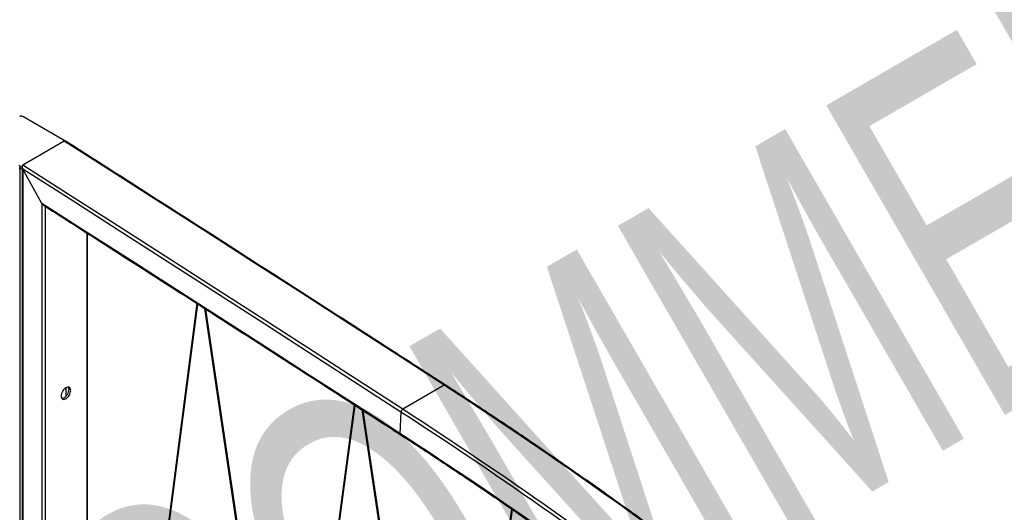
# Model space of a CAD drawing. Header units: millimetres. Extents: x 1 to 419, y 6 to 296.
# Tile 8 of 12: x 111 to 173, y 115 to 146. Entities that reach past the tile are written whole.
import ezdxf

# ---------------------------------------------------------------- set-up
doc = ezdxf.new("R2010")
doc.units = ezdxf.units.MM
doc.layers.add('FORMAT', color=7, linetype='Continuous')
doc.styles.add('SLDTEXTSTYLE0', font='TXT', dxfattribs={"width": 0.605})

msp = doc.modelspace()

# ---------------------------------------------------------------- linework, layer by layer
at = {"color": 7, "linetype": 'Continuous', "lineweight": 25}
for p, q in [((113.6086, 138.0522), (110.9923, 139.5625)), ((113.6086, 138.0114), (110.9923, 136.501)), ((110.8241, 97.1283), (110.8241, 136.4015)), ((110.9484, 136.4014), (110.9484, 97.1283)), ((112.1943, 134.0925), (110.9923, 136.2495)), ((110.9923, 136.2495), (110.9923, 97.103)), ((112.1944, 134.0925), (112.1944, 96.409)), ((112.4065, 133.9079), (112.4065, 96.8989)), ((115.0228, 132.2367), (115.0228, 98.4093)), ((115.0668, 98.4236), (115.0668, 132.2086)), ((121.9592, 127.7947), (117.9758, 97.2675)), ((118.0465, 97.2328), (122.0286, 127.7501)), ((122.4381, 127.487), (127.7415, 91.647)), ((127.8145, 91.6641), (122.5216, 127.4334)), ((113.7147, 122.4974), (113.7147, 121.9481)), ((137.5386, 122.6532), (134.9223, 121.1429)), ((131.8579, 121.4273), (127.8801, 91.5801)), ((127.9549, 91.5767), (131.9272, 121.3827)), ((132.339, 121.1173), (137.6414, 85.9204)), ((137.7143, 85.9377), (132.4226, 121.0634)), ((134.8099, 120.963), (134.7387, 119.6184)), ((141.7638, 114.8757), (137.7799, 85.8539)), ((137.8546, 85.8502), (141.8325, 114.8282))]:
    msp.add_line(p, q, dxfattribs=at)
at = {"color": 7, "linetype": 'Continuous', "lineweight": 25, "flags": 128}
for points in [[(137.5386, 122.6532), (134.5478, 124.5831), (131.557, 126.5101), (128.5659, 128.4342), (125.5748, 130.3554), (122.5834, 132.2738), (119.592, 134.1892), (116.6004, 136.1017), (113.6086, 138.0114)], [(134.9223, 121.1429), (131.9315, 123.0727), (128.9407, 124.9997), (125.9496, 126.9239), (122.9585, 128.8451), (119.9671, 130.7634), (116.9757, 132.6788), (113.9841, 134.5914), (110.9923, 136.501)], [(134.8099, 120.963), (131.8332, 122.8838), (128.8564, 124.8018), (125.8794, 126.7169), (122.9023, 128.6292), (119.925, 130.5385), (116.9476, 132.4451), (113.97, 134.3487), (110.9923, 136.2495)], [(134.7387, 119.6184), (131.9212, 121.4366), (129.1034, 123.2523), (126.2856, 125.0654), (123.4676, 126.876), (120.6495, 128.684), (117.8312, 130.4894), (115.0129, 132.2922), (112.1944, 134.0925)], [(114.0152, 122.3238), (114.0086, 122.3922), (113.9892, 122.45), (113.9578, 122.4947), (113.9158, 122.5243), (113.865, 122.5376), (113.8076, 122.534), (113.7461, 122.5136), (113.6833, 122.4773), (113.6218, 122.4268), (113.5644, 122.3641), (113.5136, 122.2921), (113.4716, 122.214), (113.4402, 122.133), (113.4207, 122.0528), (113.4142, 121.9768), (113.4207, 121.9085), (113.4402, 121.8507), (113.4716, 121.806), (113.5136, 121.7763), (113.5644, 121.763), (113.6218, 121.7667), (113.6833, 121.7871), (113.7461, 121.8233), (113.8076, 121.8739), (113.865, 121.9365), (113.9158, 122.0085), (113.9578, 122.0867), (113.9892, 122.1677), (114.0086, 122.2479), (114.0152, 122.3238)], [(113.4559, 121.8245), (113.4584, 121.8243), (113.5158, 121.8279), (113.5772, 121.8483), (113.64, 121.8846), (113.7015, 121.9351), (113.7589, 121.9978), (113.8097, 122.0697), (113.8518, 122.1479), (113.8832, 122.2289), (113.9026, 122.3091), (113.9091, 122.385)]]:
    msp.add_lwpolyline(points, dxfattribs=at)
at = {"color": 7, "linetype": 'Continuous', "lineweight": 25}
for centre, radius, start, end in [((110.8863, 139.3578), 0.2306, 62.609672, 117.390328), ((113.5647, 137.9687), 0.0944, 32.74684, 62.236522), ((110.8863, 136.6412), 0.2474, 255.02791, 284.874525), ((110.8863, 136.5192), 0.2478, 255.478874, 284.521126), ((113.6573, 122.3979), 0.2521, 357.067108, 33.572005), ((137.5821, 122.5962), 0.0717, 63.894056, 127.345074), ((-18.701, -118.7958), 287.5907, 52.52954, 57.093446), ((135.0519, 120.9369), 0.2434, 122.183062, 173.839333), ((-21.3399, -120.3473), 287.4255, 52.52954, 57.093446), ((-21.3172, -120.3061), 287.5907, 52.52954, 57.093446), ((134.8067, 119.6072), 0.0689, 170.6716, 231.095727), ((-20.3942, -120.1205), 285.5538, 52.52954, 57.093446)]:
    msp.add_arc(centre, radius, start, end, dxfattribs=at)
for points, knots in [([(113.7183, 137.9948), (113.7144, 137.9979), (113.698, 138.011), (113.6671, 138.0204), (113.6329, 138.0223), (113.6158, 138.0146), (113.6086, 138.0114)], [0, 0, 0, 0, 0.1141682, 0.4903051, 0.7854841, 1, 1, 1, 1]), ([(137.6137, 122.6606), (136.5222, 123.3651), (133.357, 125.4081), (128.1176, 128.7801), (121.8952, 132.7723), (117.0956, 135.842), (114.3701, 137.5808), (113.7192, 137.9961)], [0, 0, 0, 0, 0.1370577, 0.3974669, 0.6578762, 0.9182854, 1, 1, 1, 1]), ([(110.7802, 136.2498), (110.7803, 136.25), (110.797, 136.28), (110.8186, 136.3342), (110.8268, 136.4063), (110.8184, 136.4547), (110.8018, 136.4855), (110.7866, 136.4964), (110.7802, 136.501)], [0, 0, 0, 0, 0.0018904, 0.3556964, 0.5915695, 0.7649604, 0.9011378, 1, 1, 1, 1]), ([(110.9923, 136.501), (110.9859, 136.4964), (110.9708, 136.4855), (110.9542, 136.4546), (110.9457, 136.4063), (110.9539, 136.3341), (110.9755, 136.2798), (110.9922, 136.2496), (110.9923, 136.2495)], [0, 0, 0, 0, 0.0987921, 0.2347322, 0.4079564, 0.6436559, 0.9981111, 1, 1, 1, 1]), ([(112.2968, 133.9783), (112.2963, 133.9786), (112.2727, 133.9894), (112.2362, 134.0297), (112.2063, 134.0712), (112.1945, 134.0923), (112.1944, 134.0925)], [0, 0, 0, 0, 0.0106078, 0.5398237, 0.9965171, 1, 1, 1, 1]), ([(112.2966, 133.9781), (113.3175, 133.3262), (116.4122, 131.35), (121.5805, 128.04), (127.6921, 124.1139), (132.0863, 121.2822), (134.4069, 119.7838), (134.7634, 119.5536)], [0, 0, 0, 0, 0.136286, 0.4131774, 0.6900687, 0.9523869, 1, 1, 1, 1]), ([(156.3296, 109.4636), (156.0808, 109.6535), (155.3593, 110.2045), (154.1638, 111.1075), (152.7426, 112.1686), (151.3197, 113.2177), (149.8953, 114.2549), (148.4696, 115.2801), (147.0425, 116.2933), (145.6141, 117.2943), (144.1846, 118.2832), (142.7541, 119.2599), (141.3225, 120.2243), (139.8901, 121.1762), (138.6537, 121.9873), (137.8947, 122.4786), (137.6137, 122.6606)], [0, 0, 0, 0, 0.0401339, 0.1163856, 0.1926376, 0.2688897, 0.3451418, 0.4213941, 0.4976464, 0.5738988, 0.6501513, 0.7264039, 0.8026566, 0.8789094, 0.9551622, 1, 1, 1, 1]), ([(134.7634, 119.5536), (135.0139, 119.3915), (135.7403, 118.9214), (136.9421, 118.1337), (138.3684, 117.1865), (139.7939, 116.2268), (141.2185, 115.2549), (142.6419, 114.2707), (144.0643, 113.2744), (145.4854, 112.266), (146.9053, 111.2455), (148.3237, 110.213), (149.7406, 109.1686), (151.156, 108.1123), (152.355, 107.2069), (153.0819, 106.6518), (153.338, 106.4562)], [0, 0, 0, 0, 0.0402652, 0.1167731, 0.1932813, 0.2697895, 0.3462978, 0.4228062, 0.4993146, 0.5758232, 0.6523318, 0.7288405, 0.8053493, 0.8818582, 0.9583672, 1, 1, 1, 1])]:
    msp.add_open_spline(points, degree=3, knots=knots, dxfattribs=at)

# ---------------------------------------------------------------- texts
at = {"layer": 'FORMAT', "insert": (110.418, 110.7125), "char_height": 22.48958, "attachment_point": 1, "rotation": 30, "style": 'SLDTEXTSTYLE0'}
msp.add_mtext('COMMERCIAL', dxfattribs=at)

doc.saveas('drawing.dxf')
